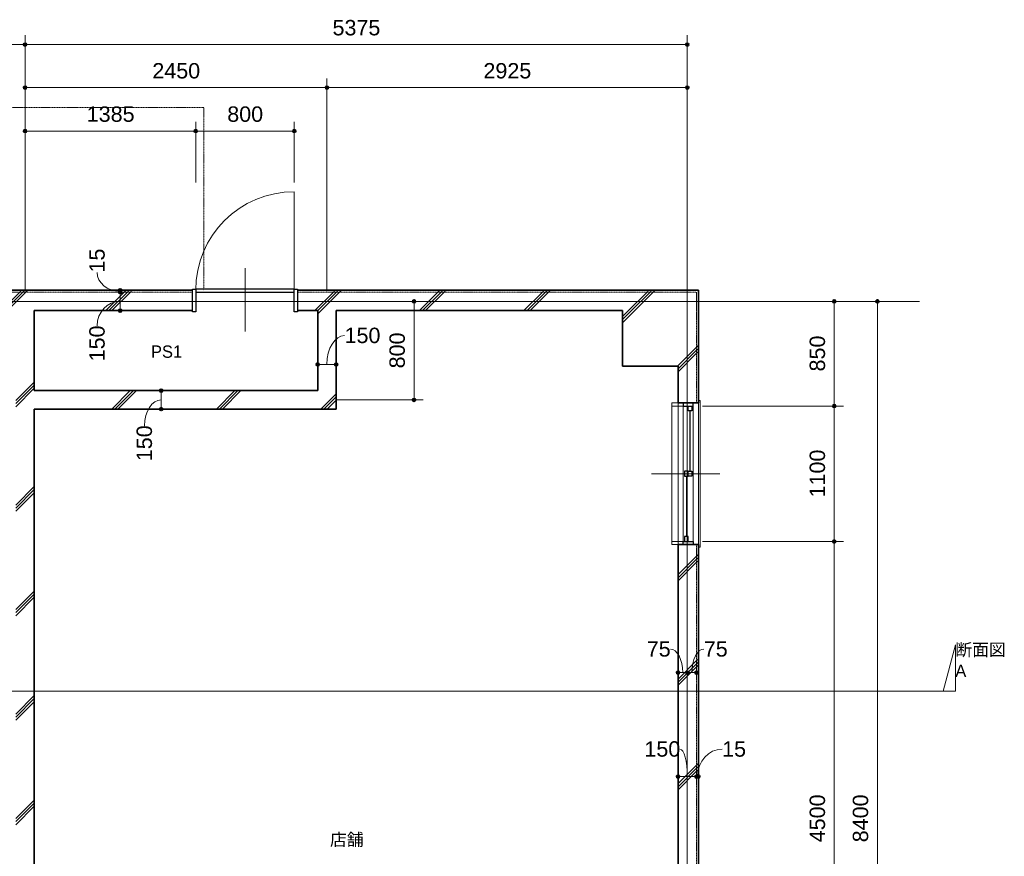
# Model space of a CAD drawing. Header units: millimetres. Extents: x -6159 to 97970, y -8550 to 14941.
# Tile 5 of 37: x 2674 to 10666, y -1033 to 5761. Entities that reach past the tile are written whole.
import ezdxf

# ---------------------------------------------------------------- set-up
doc = ezdxf.new("R2010")
doc.units = ezdxf.units.MM
doc.linetypes.add('1TS06', pattern=[31.5, 30, -0.75, 0, -0.75])
doc.linetypes.add('HA02', pattern=[2.25, 1.5, -0.75])
for name, color, linetype, lineweight in [('A-ANNO-DIMS', 211, 'Continuous', 9), ('A-ANNO-DIMS-50', 211, 'Continuous', 9), ('A-AREA-IDEN', 2, 'Continuous', 9), ('A-DETL-HDLN', 90, 'HA02', 18), ('A-DOOR', 31, 'Continuous', 18), ('A-DOOR-FRAM', 31, 'Continuous', 25), ('A-GLAZ', 151, 'Continuous', 18), ('A-WALL', 113, 'Continuous', 18), ('A-WALL-PATT', 111, 'Continuous', 35), ('G-ANNO-SYMB', 111, 'Continuous', 9), ('S-GRID', 1, 'Continuous', 9)]:
    doc.layers.add(name, color=color, linetype=linetype, lineweight=lineweight)
doc.styles.add('Arial', font='arial.ttf', dxfattribs={"height": 125})
doc.styles.add('MS UI Gothic', font='MS UI Gothic.ttf', dxfattribs={"height": 100})
doc.dimstyles.new('点線_-_2_5_mm', dxfattribs={"dimscale": 304.8, "dimtxt": 127.532425, "dimasz": 0.328084, "dimexe": 0.246063, "dimexo": 0.246063, "dimgap": 0.123031, "dimtad": 1, "dimdec": 1, "dimrnd": 0.1, "dimdsep": 46, "dimtxsty": 'Arial', "dimblk1": 'DOTSMALL', "dimblk2": 'DOTSMALL', "dimsah": 1, "dimcen": 0.09, "dimazin": 0, "dimtfac": 1, "dimtdec": 4, "dimtix": 1, "dimtmove": 0, "dimatfit": 3, "dimfxl": 1, "dimtvp": 1, "dimtolj": 1, "dimtzin": 0, "dimarcsym": 2})
doc.dimstyles.new('点線_-_2_5_mm_2', dxfattribs={"dimscale": 304.8, "dimtxt": 127.532425, "dimasz": 0.328084, "dimexe": 0.246063, "dimexo": 0.246063, "dimgap": 0.123031, "dimtad": 1, "dimdec": 1, "dimrnd": 0.1, "dimdsep": 46, "dimtxsty": 'Arial', "dimblk1": 'DOTSMALL', "dimblk2": 'DOTSMALL', "dimsah": 1, "dimcen": 0.09, "dimazin": 0, "dimtfac": 1, "dimtdec": 4, "dimtix": 1, "dimtmove": 1, "dimatfit": 3, "dimfxl": 1, "dimtvp": 1, "dimtolj": 1, "dimtzin": 0, "dimarcsym": 2})
pattern_1 = [(45, (0, 0), (-424.264, 424.264), []), (45, (25, 0), (-424.264, 424.264), []), (45, (-25, 0), (-424.264, 424.264), [])]

# ---------------------------------------------------------------- blocks, each defined once
blk = doc.blocks.new('片開き - w800h2200-523069-印刷用1FL')
at = {"layer": 'A-DOOR'}
for p, q in [((400, 882.6), (400, 82.5)), ((0, 262.5), (0, -252.5))]:
    blk.add_line(p, q, dxfattribs=at)
at = {"layer": 'A-DOOR', "lineweight": 25}
for p, q in [((400, 92.5), (-400, 92.5)), ((-400, 67.5), (400, 67.5))]:
    blk.add_line(p, q, dxfattribs=at)
at = {"layer": 'A-DOOR'}
blk.add_arc((400, 82.5), 800.1, 90, 180, dxfattribs=at)
at = {"layer": 'A-DOOR-FRAM'}
for p, q in [((-425, 92.5), (-400, 92.5)), ((-425, -92.5), (-425, 92.5)), ((-400, 92.5), (-400, -92.5)), ((400, 92.5), (425, 92.5)), ((400, -92.5), (400, 92.5)), ((425, 92.5), (425, -92.5)), ((-400, -92.5), (-425, -92.5)), ((425, -92.5), (400, -92.5))]:
    blk.add_line(p, q, dxfattribs=at)
blk = doc.blocks.new('引違い腰窓_2枚 - W1100H1200-523107-印刷用1FL')
at = {"layer": 'A-GLAZ'}
for p, q in [((0, 257.5), (0, -297.5)), ((-595, 97.5), (595, 97.5)), ((-595, 82.5), (-595, 97.5)), ((595, 97.5), (595, 82.5)), ((-550, 40), (550, 40)), ((-575, -40), (-575, -132.5)), ((-550, -40), (550, -40)), ((-550, -132.5), (-550, -40)), ((550, -40), (550, -132.5)), ((575, -132.5), (575, -40)), ((-550, -132.5), (-575, -132.5)), ((-575, -132.5), (-550, -132.5)), ((550, -132.5), (-550, -132.5)), ((550, -132.5), (575, -132.5))]:
    blk.add_line(p, q, dxfattribs=at)
at = {"layer": 'A-GLAZ', "lineweight": 25}
for p, q in [((-575, 40), (-575, -40)), ((-550, 40), (-575, 40)), ((-550, -40), (-550, 40)), ((-550, 30), (-510, 30)), ((-510, 0), (-550, 0)), ((-510, 30), (-510, 0)), ((-20, 15), (-510, 15)), ((-20, 0), (-20, 30)), ((-20, 30), (20, 30)), ((-20, 0), (-20, -30)), ((20, 0), (-20, 0)), ((20, 30), (20, 0)), ((20, -30), (20, 0)), ((510, 0), (510, -30)), ((550, 0), (510, 0)), ((550, -40), (550, 40)), ((550, 40), (575, 40)), ((575, 40), (575, -40)), ((-575, -40), (-550, -40)), ((-20, -30), (20, -30)), ((20, -15), (510, -15)), ((510, -30), (550, -30)), ((575, -40), (550, -40))]:
    blk.add_line(p, q, dxfattribs=at)
blk = doc.blocks.new('DIMBLOCK5-印刷用1FL')
at = {"layer": 'A-ANNO-DIMS-50', "lineweight": 35}
h = blk.add_hatch(color=256, dxfattribs=at)
edge = h.paths.add_edge_path()
edge.add_arc((-706.8, 5558.8), 12.5, 0, 360)
h = blk.add_hatch(color=256, dxfattribs=at)
edge = h.paths.add_edge_path()
edge.add_arc((2718.2, 5558.8), 12.5, 0, 360)
at = {"layer": 'A-ANNO-DIMS-50'}
for p, q in [((-706.8, 5558.8), (-706.8, 5633.8)), ((2718.2, 5558.8), (2718.2, 5633.8)), ((-706.8, 5558.8), (2718.2, 5558.8)), ((-706.8, 5558.8), (-706.8, 3556.1)), ((2718.2, 5558.8), (2718.2, 3556.1))]:
    blk.add_line(p, q, dxfattribs=at)
at = {"layer": 'A-ANNO-DIMS-50', "lineweight": 35}
for centre in [(-706.8, 5558.8), (2718.2, 5558.8)]:
    blk.add_circle(centre, 12.5, dxfattribs=at)
at = {"layer": 'A-ANNO-DIMS-50', "color": 0, "insert": (813.5, 5758.6), "char_height": 125, "width": 461.471, "attachment_point": 1, "line_spacing_factor": 0.941778, "style": 'Arial'}
blk.add_mtext('3425', dxfattribs=at)
blk = doc.blocks.new('_DotSmall')
at = {"color": 0, "linetype": 'ByBlock', "const_width": 0.5}
blk.add_lwpolyline([(-0.0625, 0, 1), (0.0625, 0, 1)], format="xyb", close=True, dxfattribs=at)
blk = doc.blocks.new('DIMBLOCK6-印刷用1FL')
at = {"layer": 'A-ANNO-DIMS-50', "lineweight": 35}
h = blk.add_hatch(color=256, dxfattribs=at)
edge = h.paths.add_edge_path()
edge.add_arc((2718.2, 5558.8), 12.5, 0, 360)
h = blk.add_hatch(color=256, dxfattribs=at)
edge = h.paths.add_edge_path()
edge.add_arc((8093.2, 5558.8), 12.5, 0, 360)
at = {"layer": 'A-ANNO-DIMS-50'}
for p, q in [((2718.2, 5558.8), (2718.2, 5633.8)), ((8093.2, 5558.8), (8093.2, 5633.8)), ((2718.2, 5558.8), (8093.2, 5558.8)), ((2718.2, 5558.8), (2718.2, 3556.1)), ((8093.2, 5558.8), (8093.2, 5501.5))]:
    blk.add_line(p, q, dxfattribs=at)
at = {"layer": 'A-ANNO-DIMS-50', "lineweight": 35}
for centre in [(2718.2, 5558.8), (8093.2, 5558.8)]:
    blk.add_circle(centre, 12.5, dxfattribs=at)
at = {"layer": 'A-ANNO-DIMS-50', "color": 0, "insert": (5213.5, 5758.6), "char_height": 125, "width": 461.471, "attachment_point": 1, "line_spacing_factor": 0.941778, "style": 'Arial'}
blk.add_mtext('5375', dxfattribs=at)
blk = doc.blocks.new('断面図 - 断面記号 - 黒-91059-印刷用1FL')
at = {"layer": 'G-ANNO-SYMB'}
for p, q in [((-1.5, 0), (-3.5, 7.5)), ((-3.5, 7.5), (-3.5, 0)), ((0, 0), (-3.5, 0)), ((-3.5, 0), (-1.5, 0))]:
    blk.add_line(p, q, dxfattribs=at)
blk = doc.blocks.new('DIMBLOCK19-印刷用1FL')
at = {"layer": 'A-ANNO-DIMS-50', "lineweight": 35}
h = blk.add_hatch(color=256, dxfattribs=at)
edge = h.paths.add_edge_path()
edge.add_arc((5875.2, 3473.6), 12.5, 0, 360)
h = blk.add_hatch(color=256, dxfattribs=at)
edge = h.paths.add_edge_path()
edge.add_arc((5875.2, 2673.6), 12.5, 0, 360)
at = {"layer": 'A-ANNO-DIMS-50'}
for p, q in [((5875.2, 3473.6), (5800.2, 3473.6)), ((5875.2, 2673.6), (5875.2, 3473.6)), ((5875.2, 3473.6), (5932.5, 3473.6)), ((5875.2, 2673.6), (5243.2, 2673.6)), ((5875.2, 2673.6), (5950.2, 2673.6))]:
    blk.add_line(p, q, dxfattribs=at)
at = {"layer": 'A-ANNO-DIMS-50', "lineweight": 35}
for centre in [(5875.2, 3473.6), (5875.2, 2673.6)]:
    blk.add_circle(centre, 12.5, dxfattribs=at)
at = {"layer": 'A-ANNO-DIMS-50', "color": 0, "insert": (5675.4, 2929.4), "char_height": 125, "width": 346.103, "attachment_point": 1, "rotation": 90, "line_spacing_factor": 0.941778, "style": 'Arial'}
blk.add_mtext('800', dxfattribs=at)
blk = doc.blocks.new('DIMBLOCK20-印刷用1FL')
at = {"layer": 'A-ANNO-DIMS-50', "lineweight": 35}
h = blk.add_hatch(color=256, dxfattribs=at)
edge = h.paths.add_edge_path()
edge.add_arc((3823, 2748.6), 12.5, 0, 360)
h = blk.add_hatch(color=256, dxfattribs=at)
edge = h.paths.add_edge_path()
edge.add_arc((3823, 2598.6), 12.5, 0, 360)
at = {"layer": 'A-ANNO-DIMS-50'}
for p, q in [((3823, 2748.6), (3748, 2748.6)), ((3823, 2598.6), (3823, 2748.6)), ((3823, 2748.6), (3880.3, 2748.6)), ((3823, 2598.6), (3748, 2598.6)), ((3823, 2598.6), (3880.3, 2598.6))]:
    blk.add_line(p, q, dxfattribs=at)
at = {"layer": 'A-ANNO-DIMS-50', "lineweight": 35}
for centre in [(3823, 2748.6), (3823, 2598.6)]:
    blk.add_circle(centre, 12.5, dxfattribs=at)
at = {"layer": 'A-ANNO-DIMS-50'}
blk.add_ellipse((3823, 2464.2), major_axis=(0, 209.4), ratio=0.647579, start_param=0, end_param=1.570796, dxfattribs=at)
at = {"layer": 'A-ANNO-DIMS-50', "color": 0, "insert": (3623.2, 2175.8), "char_height": 125, "width": 346.103, "attachment_point": 1, "rotation": 90, "line_spacing_factor": 0.941778, "style": 'Arial'}
blk.add_mtext('150', dxfattribs=at)
blk = doc.blocks.new('DIMBLOCK21-印刷用1FL')
at = {"layer": 'A-ANNO-DIMS-50', "lineweight": 35}
h = blk.add_hatch(color=256, dxfattribs=at)
edge = h.paths.add_edge_path()
edge.add_arc((3490.1, 3548.6), 12.5, 0, 360)
h = blk.add_hatch(color=256, dxfattribs=at)
edge = h.paths.add_edge_path()
edge.add_arc((3490.1, 3398.6), 12.5, 0, 360)
at = {"layer": 'A-ANNO-DIMS-50'}
for p, q in [((3490.1, 3548.6), (3415.1, 3548.6)), ((3490.1, 3398.6), (3490.1, 3548.6)), ((3490.1, 3548.6), (3547.5, 3548.6)), ((3490.1, 3398.6), (3415.1, 3398.6)), ((3490.1, 3398.6), (3547.5, 3398.6))]:
    blk.add_line(p, q, dxfattribs=at)
at = {"layer": 'A-ANNO-DIMS-50', "lineweight": 35}
for centre in [(3490.1, 3548.6), (3490.1, 3398.6)]:
    blk.add_circle(centre, 12.5, dxfattribs=at)
at = {"layer": 'A-ANNO-DIMS-50'}
blk.add_ellipse((3490.1, 3274.7), major_axis=(0, 198.9), ratio=0.939283, start_param=0, end_param=1.570796, dxfattribs=at)
at = {"layer": 'A-ANNO-DIMS-50', "color": 0, "insert": (3239.2, 2986.3), "char_height": 125, "width": 346.103, "attachment_point": 1, "rotation": 90, "line_spacing_factor": 0.941778, "style": 'Arial'}
blk.add_mtext('150', dxfattribs=at)
blk = doc.blocks.new('DIMBLOCK22-印刷用1FL')
at = {"layer": 'A-ANNO-DIMS-50', "lineweight": 35}
h = blk.add_hatch(color=256, dxfattribs=at)
edge = h.paths.add_edge_path()
edge.add_arc((3490.1, 3563.6), 12.5, 0, 360)
h = blk.add_hatch(color=256, dxfattribs=at)
edge = h.paths.add_edge_path()
edge.add_arc((3490.1, 3548.6), 12.5, 0, 360)
at = {"layer": 'A-ANNO-DIMS-50'}
for p, q in [((3490.1, 3563.6), (3415.1, 3563.6)), ((3490.1, 3548.6), (3415.1, 3548.6)), ((3490.1, 3548.6), (3490.1, 3563.6)), ((3490.1, 3563.6), (3547.5, 3563.6)), ((3490.1, 3548.6), (3547.5, 3548.6))]:
    blk.add_line(p, q, dxfattribs=at)
at = {"layer": 'A-ANNO-DIMS-50', "lineweight": 35}
for centre in [(3490.1, 3563.6), (3490.1, 3548.6)]:
    blk.add_circle(centre, 12.5, dxfattribs=at)
at = {"layer": 'A-ANNO-DIMS-50'}
blk.add_ellipse((3490.1, 3707.9), major_axis=(186.8, 0), ratio=0.812818, start_param=3.141593, end_param=4.712389, dxfattribs=at)
at = {"layer": 'A-ANNO-DIMS-50', "color": 0, "insert": (3239.2, 3707.9), "char_height": 125, "width": 230.736, "attachment_point": 1, "rotation": 90, "line_spacing_factor": 0.941778, "style": 'Arial'}
blk.add_mtext('15', dxfattribs=at)
blk = doc.blocks.new('DIMBLOCK23-印刷用1FL')
at = {"layer": 'A-ANNO-DIMS-50', "lineweight": 35}
h = blk.add_hatch(color=256, dxfattribs=at)
edge = h.paths.add_edge_path()
edge.add_arc((5093.2, 2961.5), 12.5, 0, 360)
h = blk.add_hatch(color=256, dxfattribs=at)
edge = h.paths.add_edge_path()
edge.add_arc((5243.2, 2961.5), 12.5, 0, 360)
at = {"layer": 'A-ANNO-DIMS-50'}
for p, q in [((5093.2, 2961.5), (5093.2, 3036.5)), ((5093.2, 2961.5), (5243.2, 2961.5)), ((5093.2, 2961.5), (5093.2, 2904.2)), ((5243.2, 2961.5), (5243.2, 3036.5)), ((5243.2, 2961.5), (5243.2, 2904.2))]:
    blk.add_line(p, q, dxfattribs=at)
at = {"layer": 'A-ANNO-DIMS-50', "lineweight": 35}
for centre in [(5093.2, 2961.5), (5243.2, 2961.5)]:
    blk.add_circle(centre, 12.5, dxfattribs=at)
at = {"layer": 'A-ANNO-DIMS-50'}
blk.add_ellipse((5311.2, 2961.5), major_axis=(0, 234.1), ratio=0.610434, start_param=0, end_param=1.570796, dxfattribs=at)
at = {"layer": 'A-ANNO-DIMS-50', "color": 0, "insert": (5311.2, 3259.8), "char_height": 125, "width": 346.103, "attachment_point": 1, "line_spacing_factor": 0.941778, "style": 'Arial'}
blk.add_mtext('150', dxfattribs=at)
blk = doc.blocks.new('DIMBLOCK24-印刷用1FL')
at = {"layer": 'A-ANNO-DIMS-50', "lineweight": 35}
h = blk.add_hatch(color=256, dxfattribs=at)
edge = h.paths.add_edge_path()
edge.add_arc((9285.8, 3473.6), 12.5, 0, 360)
h = blk.add_hatch(color=256, dxfattribs=at)
edge = h.paths.add_edge_path()
edge.add_arc((9285.8, 2623.6), 12.5, 0, 360)
at = {"layer": 'A-ANNO-DIMS-50'}
for p, q in [((9285.8, 3473.6), (9228.5, 3473.6)), ((9285.8, 3473.6), (9285.8, 2623.6)), ((9285.8, 3473.6), (9360.8, 3473.6)), ((9285.8, 2623.6), (8215.7, 2623.6)), ((9285.8, 2623.6), (9360.8, 2623.6))]:
    blk.add_line(p, q, dxfattribs=at)
at = {"layer": 'A-ANNO-DIMS-50', "lineweight": 35}
for centre in [(9285.8, 3473.6), (9285.8, 2623.6)]:
    blk.add_circle(centre, 12.5, dxfattribs=at)
at = {"layer": 'A-ANNO-DIMS-50', "color": 0, "insert": (9086.1, 2904.4), "char_height": 125, "width": 346.103, "attachment_point": 1, "rotation": 90, "line_spacing_factor": 0.941778, "style": 'Arial'}
blk.add_mtext('850', dxfattribs=at)
blk = doc.blocks.new('DIMBLOCK25-印刷用1FL')
at = {"layer": 'A-ANNO-DIMS-50', "lineweight": 35}
h = blk.add_hatch(color=256, dxfattribs=at)
edge = h.paths.add_edge_path()
edge.add_arc((9285.8, 2623.6), 12.5, 0, 360)
h = blk.add_hatch(color=256, dxfattribs=at)
edge = h.paths.add_edge_path()
edge.add_arc((9285.8, 1523.6), 12.5, 0, 360)
at = {"layer": 'A-ANNO-DIMS-50'}
for p, q in [((9285.8, 2623.6), (8215.7, 2623.6)), ((9285.8, 2623.6), (9285.8, 1523.6)), ((9285.8, 2623.6), (9360.8, 2623.6)), ((9285.8, 1523.6), (8215.7, 1523.6)), ((9285.8, 1523.6), (9360.8, 1523.6))]:
    blk.add_line(p, q, dxfattribs=at)
at = {"layer": 'A-ANNO-DIMS-50', "lineweight": 35}
for centre in [(9285.8, 2623.6), (9285.8, 1523.6)]:
    blk.add_circle(centre, 12.5, dxfattribs=at)
at = {"layer": 'A-ANNO-DIMS-50', "color": 0, "insert": (9086.1, 1881.3), "char_height": 125, "width": 461.471, "attachment_point": 1, "rotation": 90, "line_spacing_factor": 0.941778, "style": 'Arial'}
blk.add_mtext('1100', dxfattribs=at)
blk = doc.blocks.new('DIMBLOCK26-印刷用1FL')
at = {"layer": 'A-ANNO-DIMS-50', "lineweight": 35}
h = blk.add_hatch(color=256, dxfattribs=at)
edge = h.paths.add_edge_path()
edge.add_arc((9285.8, 1523.6), 12.5, 0, 360)
h = blk.add_hatch(color=256, dxfattribs=at)
edge = h.paths.add_edge_path()
edge.add_arc((9285.8, -2976.4), 12.5, 0, 360)
at = {"layer": 'A-ANNO-DIMS-50'}
for p, q in [((9285.8, 1523.6), (8215.7, 1523.6)), ((9285.8, 1523.6), (9285.8, -2976.4)), ((9285.8, 1523.6), (9360.8, 1523.6)), ((9285.8, -2976.4), (8984.8, -2976.4)), ((9285.8, -2976.4), (9360.8, -2976.4))]:
    blk.add_line(p, q, dxfattribs=at)
at = {"layer": 'A-ANNO-DIMS-50', "lineweight": 35}
for centre in [(9285.8, 1523.6), (9285.8, -2976.4)]:
    blk.add_circle(centre, 12.5, dxfattribs=at)
at = {"layer": 'A-ANNO-DIMS-50', "color": 0, "insert": (9086.1, -918.7), "char_height": 125, "width": 461.471, "attachment_point": 1, "rotation": 90, "line_spacing_factor": 0.941778, "style": 'Arial'}
blk.add_mtext('4500', dxfattribs=at)
blk = doc.blocks.new('DIMBLOCK29-印刷用1FL')
at = {"layer": 'A-ANNO-DIMS-50', "lineweight": 35}
h = blk.add_hatch(color=256, dxfattribs=at)
edge = h.paths.add_edge_path()
edge.add_arc((9635.8, 3473.6), 12.5, 0, 360)
h = blk.add_hatch(color=256, dxfattribs=at)
edge = h.paths.add_edge_path()
edge.add_arc((9635.8, -4926.4), 12.5, 0, 360)
at = {"layer": 'A-ANNO-DIMS-50'}
for p, q in [((9635.8, 3473.6), (9578.5, 3473.6)), ((9635.8, 3473.6), (9635.8, -4926.4)), ((9635.8, 3473.6), (9710.8, 3473.6)), ((9635.8, -4926.4), (9578.5, -4926.4)), ((9635.8, -4926.4), (9710.8, -4926.4))]:
    blk.add_line(p, q, dxfattribs=at)
at = {"layer": 'A-ANNO-DIMS-50', "lineweight": 35}
for centre in [(9635.8, 3473.6), (9635.8, -4926.4)]:
    blk.add_circle(centre, 12.5, dxfattribs=at)
at = {"layer": 'A-ANNO-DIMS-50', "color": 0, "insert": (9436.1, -918.7), "char_height": 125, "width": 461.471, "attachment_point": 1, "rotation": 90, "line_spacing_factor": 0.941778, "style": 'Arial'}
blk.add_mtext('8400', dxfattribs=at)
blk = doc.blocks.new('DIMBLOCK30-印刷用1FL')
at = {"layer": 'A-ANNO-DIMS-50', "lineweight": 35}
h = blk.add_hatch(color=256, dxfattribs=at)
edge = h.paths.add_edge_path()
edge.add_arc((2718.2, 4856.7), 12.5, 0, 360)
h = blk.add_hatch(color=256, dxfattribs=at)
edge = h.paths.add_edge_path()
edge.add_arc((4103.2, 4856.7), 12.5, 0, 360)
at = {"layer": 'A-ANNO-DIMS-50'}
for p, q in [((2718.2, 4856.7), (2718.2, 4931.7)), ((4103.2, 4856.7), (4103.2, 4931.7)), ((2718.2, 4856.7), (4103.2, 4856.7)), ((2718.2, 4856.7), (2718.2, 3556.1)), ((4103.2, 4856.7), (4103.2, 4438.7))]:
    blk.add_line(p, q, dxfattribs=at)
at = {"layer": 'A-ANNO-DIMS-50', "lineweight": 35}
for centre in [(2718.2, 4856.7), (4103.2, 4856.7)]:
    blk.add_circle(centre, 12.5, dxfattribs=at)
at = {"layer": 'A-ANNO-DIMS-50', "color": 0, "insert": (3218.5, 5056.5), "char_height": 125, "width": 461.471, "attachment_point": 1, "line_spacing_factor": 0.941778, "style": 'Arial'}
blk.add_mtext('1385', dxfattribs=at)
blk = doc.blocks.new('DIMBLOCK31-印刷用1FL')
at = {"layer": 'A-ANNO-DIMS-50', "lineweight": 35}
h = blk.add_hatch(color=256, dxfattribs=at)
edge = h.paths.add_edge_path()
edge.add_arc((4103.2, 4856.7), 12.5, 0, 360)
h = blk.add_hatch(color=256, dxfattribs=at)
edge = h.paths.add_edge_path()
edge.add_arc((4903.2, 4856.7), 12.5, 0, 360)
at = {"layer": 'A-ANNO-DIMS-50'}
for p, q in [((4103.2, 4856.7), (4103.2, 4931.7)), ((4903.2, 4856.7), (4903.2, 4931.7)), ((4103.2, 4856.7), (4903.2, 4856.7)), ((4103.2, 4856.7), (4103.2, 4438.7)), ((4903.2, 4856.7), (4903.2, 4438.7))]:
    blk.add_line(p, q, dxfattribs=at)
at = {"layer": 'A-ANNO-DIMS-50', "lineweight": 35}
for centre in [(4103.2, 4856.7), (4903.2, 4856.7)]:
    blk.add_circle(centre, 12.5, dxfattribs=at)
at = {"layer": 'A-ANNO-DIMS-50', "color": 0, "insert": (4359, 5056.5), "char_height": 125, "width": 346.103, "attachment_point": 1, "line_spacing_factor": 0.941778, "style": 'Arial'}
blk.add_mtext('800', dxfattribs=at)
blk = doc.blocks.new('DIMBLOCK32-印刷用1FL')
at = {"layer": 'A-ANNO-DIMS-50', "lineweight": 35}
h = blk.add_hatch(color=256, dxfattribs=at)
edge = h.paths.add_edge_path()
edge.add_arc((2718.2, 5208.8), 12.5, 0, 360)
h = blk.add_hatch(color=256, dxfattribs=at)
edge = h.paths.add_edge_path()
edge.add_arc((5168.2, 5208.8), 12.5, 0, 360)
at = {"layer": 'A-ANNO-DIMS-50'}
for p, q in [((2718.2, 5208.8), (2718.2, 5283.8)), ((5168.2, 5208.8), (5168.2, 5283.8)), ((2718.2, 5208.8), (5168.2, 5208.8)), ((2718.2, 5208.8), (2718.2, 3556.1)), ((5168.2, 5208.8), (5168.2, 3556.1))]:
    blk.add_line(p, q, dxfattribs=at)
at = {"layer": 'A-ANNO-DIMS-50', "lineweight": 35}
for centre in [(2718.2, 5208.8), (5168.2, 5208.8)]:
    blk.add_circle(centre, 12.5, dxfattribs=at)
at = {"layer": 'A-ANNO-DIMS-50', "color": 0, "insert": (3751, 5408.6), "char_height": 125, "width": 461.471, "attachment_point": 1, "line_spacing_factor": 0.941778, "style": 'Arial'}
blk.add_mtext('2450', dxfattribs=at)
blk = doc.blocks.new('DIMBLOCK33-印刷用1FL')
at = {"layer": 'A-ANNO-DIMS-50', "lineweight": 35}
h = blk.add_hatch(color=256, dxfattribs=at)
edge = h.paths.add_edge_path()
edge.add_arc((5168.2, 5208.8), 12.5, 0, 360)
h = blk.add_hatch(color=256, dxfattribs=at)
edge = h.paths.add_edge_path()
edge.add_arc((8093.2, 5208.8), 12.5, 0, 360)
at = {"layer": 'A-ANNO-DIMS-50'}
for p, q in [((5168.2, 5208.8), (5168.2, 5283.8)), ((8093.2, 5208.8), (8093.2, 5283.8)), ((5168.2, 5208.8), (8093.2, 5208.8)), ((5168.2, 5208.8), (5168.2, 3556.1)), ((8093.2, 5208.8), (8093.2, 5151.5))]:
    blk.add_line(p, q, dxfattribs=at)
at = {"layer": 'A-ANNO-DIMS-50', "lineweight": 35}
for centre in [(5168.2, 5208.8), (8093.2, 5208.8)]:
    blk.add_circle(centre, 12.5, dxfattribs=at)
at = {"layer": 'A-ANNO-DIMS-50', "color": 0, "insert": (6438.5, 5408.6), "char_height": 125, "width": 461.471, "attachment_point": 1, "line_spacing_factor": 0.941778, "style": 'Arial'}
blk.add_mtext('2925', dxfattribs=at)
blk = doc.blocks.new('DIMBLOCK34-印刷用1FL')
at = {"layer": 'A-ANNO-DIMS-50', "lineweight": 35}
h = blk.add_hatch(color=256, dxfattribs=at)
edge = h.paths.add_edge_path()
edge.add_arc((8018.2, -385.7), 12.5, 0, 360)
h = blk.add_hatch(color=256, dxfattribs=at)
edge = h.paths.add_edge_path()
edge.add_arc((8168.2, -385.7), 12.5, 0, 360)
at = {"layer": 'A-ANNO-DIMS-50'}
for p, q in [((8018.2, -385.7), (8018.2, -310.7)), ((8168.2, -385.7), (8168.2, -310.7)), ((8018.2, -385.7), (8168.2, -385.7)), ((8018.2, -385.7), (8018.2, -443.1)), ((8168.2, -385.7), (8168.2, -443.1))]:
    blk.add_line(p, q, dxfattribs=at)
at = {"layer": 'A-ANNO-DIMS-50', "lineweight": 35}
for centre in [(8018.2, -385.7), (8168.2, -385.7)]:
    blk.add_circle(centre, 12.5, dxfattribs=at)
at = {"layer": 'A-ANNO-DIMS-50'}
blk.add_ellipse((8033.5, -385.7), major_axis=(0, 223.2), ratio=0.267774, start_param=4.712389, end_param=6.283185, dxfattribs=at)
at = {"layer": 'A-ANNO-DIMS-50', "color": 0, "insert": (7745, -98.4), "char_height": 125, "width": 346.103, "attachment_point": 1, "line_spacing_factor": 0.941778, "style": 'Arial'}
blk.add_mtext('150', dxfattribs=at)
blk = doc.blocks.new('DIMBLOCK35-印刷用1FL')
at = {"layer": 'A-ANNO-DIMS-50', "lineweight": 35}
h = blk.add_hatch(color=256, dxfattribs=at)
edge = h.paths.add_edge_path()
edge.add_arc((8168.2, -385.7), 12.5, 0, 360)
h = blk.add_hatch(color=256, dxfattribs=at)
edge = h.paths.add_edge_path()
edge.add_arc((8183.2, -385.7), 12.5, 0, 360)
at = {"layer": 'A-ANNO-DIMS-50'}
for p, q in [((8168.2, -385.7), (8168.2, -310.7)), ((8183.2, -385.7), (8183.2, -310.7)), ((8168.2, -385.7), (8183.2, -385.7)), ((8168.2, -385.7), (8168.2, -443.1)), ((8183.2, -385.7), (8183.2, -443.1))]:
    blk.add_line(p, q, dxfattribs=at)
at = {"layer": 'A-ANNO-DIMS-50', "lineweight": 35}
for centre in [(8168.2, -385.7), (8183.2, -385.7)]:
    blk.add_circle(centre, 12.5, dxfattribs=at)
at = {"layer": 'A-ANNO-DIMS-50'}
blk.add_ellipse((8376, -385.7), major_axis=(0, 223.2), ratio=0.897494, start_param=0, end_param=1.570796, dxfattribs=at)
at = {"layer": 'A-ANNO-DIMS-50', "color": 0, "insert": (8376, -98.4), "char_height": 125, "width": 230.736, "attachment_point": 1, "line_spacing_factor": 0.941778, "style": 'Arial'}
blk.add_mtext('15', dxfattribs=at)
blk = doc.blocks.new('DIMBLOCK54-印刷用1FL')
at = {"layer": 'A-ANNO-DIMS-50', "lineweight": 35}
h = blk.add_hatch(color=256, dxfattribs=at)
edge = h.paths.add_edge_path()
edge.add_arc((8018.2, 459.2), 12.5, 0, 360)
h = blk.add_hatch(color=256, dxfattribs=at)
edge = h.paths.add_edge_path()
edge.add_arc((8093.2, 459.2), 12.5, 0, 360)
at = {"layer": 'A-ANNO-DIMS-50'}
for p, q in [((8018.2, 459.2), (8018.2, 534.2)), ((8093.2, 459.2), (8093.2, 534.2)), ((8018.2, 459.2), (8093.2, 459.2)), ((8018.2, 459.2), (8018.2, 401.9)), ((8093.2, 459.2), (8093.2, 401.9))]:
    blk.add_line(p, q, dxfattribs=at)
at = {"layer": 'A-ANNO-DIMS-50', "lineweight": 35}
for centre in [(8018.2, 459.2), (8093.2, 459.2)]:
    blk.add_circle(centre, 12.5, dxfattribs=at)
at = {"layer": 'A-ANNO-DIMS-50'}
blk.add_ellipse((7956.5, 459.2), major_axis=(0, 190.7), ratio=0.520255, start_param=4.712389, end_param=6.283185, dxfattribs=at)
at = {"layer": 'A-ANNO-DIMS-50', "color": 0, "insert": (7764.2, 714.1), "char_height": 125, "width": 230.736, "attachment_point": 1, "line_spacing_factor": 0.941778, "style": 'Arial'}
blk.add_mtext('75', dxfattribs=at)
blk = doc.blocks.new('DIMBLOCK55-印刷用1FL')
at = {"layer": 'A-ANNO-DIMS-50', "lineweight": 35}
h = blk.add_hatch(color=256, dxfattribs=at)
edge = h.paths.add_edge_path()
edge.add_arc((8093.2, 459.2), 12.5, 0, 360)
h = blk.add_hatch(color=256, dxfattribs=at)
edge = h.paths.add_edge_path()
edge.add_arc((8168.2, 459.2), 12.5, 0, 360)
at = {"layer": 'A-ANNO-DIMS-50'}
for p, q in [((8093.2, 459.2), (8093.2, 534.2)), ((8168.2, 459.2), (8168.2, 534.2)), ((8093.2, 459.2), (8168.2, 459.2)), ((8093.2, 459.2), (8093.2, 401.9)), ((8168.2, 459.2), (8168.2, 401.9))]:
    blk.add_line(p, q, dxfattribs=at)
at = {"layer": 'A-ANNO-DIMS-50', "lineweight": 35}
for centre in [(8093.2, 459.2), (8168.2, 459.2)]:
    blk.add_circle(centre, 12.5, dxfattribs=at)
at = {"layer": 'A-ANNO-DIMS-50'}
blk.add_ellipse((8227.2, 459.2), major_axis=(0, 190.7), ratio=0.50603, start_param=0, end_param=1.570796, dxfattribs=at)
at = {"layer": 'A-ANNO-DIMS-50', "color": 0, "insert": (8227.2, 714.1), "char_height": 125, "width": 230.736, "attachment_point": 1, "line_spacing_factor": 0.941778, "style": 'Arial'}
blk.add_mtext('75', dxfattribs=at)

msp = doc.modelspace()

# ---------------------------------------------------------------- hatches: boundary and pattern name
at = {"layer": 'A-WALL-PATT', "lineweight": 18}
h = msp.add_hatch(dxfattribs=at)
h.set_pattern_fill('FP_1', color=256, style=0, pattern_type=2)
h.set_pattern_definition(pattern_1)
h.paths.add_polyline_path([(8183.23, 3548.6), (8183.23, 3563.6), (4928.23, 3563.6), (4928.23, 3548.6), (8168.23, 3548.6)])
h.paths.add_polyline_path([(-3781.77, 3548.6), (4078.23, 3548.6), (4078.23, 3563.6), (-3796.77, 3563.6), (-3796.77, 3548.6)])
h = msp.add_hatch(dxfattribs=at)
h.set_pattern_fill('FP_1', color=256, style=0, pattern_type=2)
h.set_pattern_definition(pattern_1)
h.paths.add_polyline_path([(8168.23, 3398.6), (8168.23, 3548.6), (4928.23, 3548.6), (4928.23, 3398.6), (8018.23, 3398.6)])
h.paths.add_polyline_path([(4078.23, 3398.6), (4078.23, 3548.6), (-3781.77, 3548.6), (-3781.77, 3398.6), (2793.23, 3398.6)])
h = msp.add_hatch(dxfattribs=at)
h.set_pattern_fill('FP_1', color=256, style=0, pattern_type=2)
h.set_pattern_definition(pattern_1)
h.paths.add_polyline_path([(8168.23, -4751.4), (8183.23, -4751.4), (8183.23, -4101.4), (8168.23, -4101.4)])
h.paths.add_polyline_path([(8168.23, -2951.4), (8183.23, -2951.4), (8183.23, 1498.6), (8168.23, 1498.6), (8168.23, -2822.03)])
h.paths.add_polyline_path([(8183.23, 2648.6), (8183.23, 3548.6), (8168.23, 3548.6), (8168.23, 2648.6)])
h = msp.add_hatch(dxfattribs=at)
h.set_pattern_fill('FP_1', color=256, style=0, pattern_type=2)
h.set_pattern_definition(pattern_1)
h.paths.add_polyline_path([(2793.23, -4601.4), (2793.23, 3398.6), (2643.23, 3398.6), (2643.23, -4601.4)])
h = msp.add_hatch(dxfattribs=at)
h.set_pattern_fill('FP_1', color=256, style=0, pattern_type=2)
h.set_pattern_definition(pattern_1)
h.paths.add_polyline_path([(5093.23, 2748.6), (5243.23, 2748.6), (5243.23, 3398.6), (5093.23, 3398.6)])
h = msp.add_hatch(dxfattribs=at)
h.set_pattern_fill('FP_1', color=256, style=0, pattern_type=2)
h.set_pattern_definition(pattern_1)
h.paths.add_polyline_path([(7568.23, 2948.6), (8018.23, 2948.6), (8018.23, 3398.6), (7568.23, 3398.6)])
h = msp.add_hatch(dxfattribs=at)
h.set_pattern_fill('FP_1', color=256, style=0, pattern_type=2)
h.set_pattern_definition(pattern_1)
h.paths.add_polyline_path([(8168.23, -4751.4), (8168.23, -4101.4), (8018.23, -4101.4), (8018.23, -4751.4)])
h.paths.add_polyline_path([(8168.23, -2951.4), (8168.23, 1498.6), (8018.23, 1498.6), (8018.23, -2951.4)])
h.paths.add_polyline_path([(8168.23, 2648.6), (8168.23, 3398.6), (8018.23, 3398.6), (8018.23, 2648.6)])
h = msp.add_hatch(dxfattribs=at)
h.set_pattern_fill('FP_1', color=256, style=0, pattern_type=2)
h.set_pattern_definition(pattern_1)
h.paths.add_polyline_path([(5243.23, 2598.6), (5243.23, 2748.6), (2793.23, 2748.6), (2793.23, 2598.6)])

# ---------------------------------------------------------------- linework, layer by layer
at = {"layer": 'A-DETL-HDLN'}
for p, q in [((-1281.77, 5048.6), (4168.23, 5048.6)), ((4168.23, 5048.6), (4168.23, 3563.6)), ((4078.23, 3548.6), (-3781.77, 3548.6)), ((8168.23, 3548.6), (4928.23, 3548.6)), ((8168.23, 2648.6), (8168.23, 3398.6)), ((8168.23, -2951.4), (8168.23, 1498.6))]:
    msp.add_line(p, q, dxfattribs=at)
at = {"layer": 'A-WALL', "lineweight": 35}
for p, q in [((4078.23, 3563.6), (-3796.77, 3563.6)), ((8183.23, 3563.6), (4928.23, 3563.6)), ((8183.23, 2648.6), (8183.23, 3563.6)), ((2793.23, 3398.6), (4078.23, 3398.6)), ((2793.23, 2748.6), (2793.23, 3398.6)), ((4928.23, 3398.6), (5093.23, 3398.6)), ((5093.23, 3398.6), (5093.23, 2748.6)), ((5243.23, 3398.6), (7568.23, 3398.6)), ((5243.23, 2598.6), (5243.23, 3398.6)), ((7568.23, 3398.6), (7568.23, 2948.6)), ((7568.23, 2948.6), (8018.23, 2948.6)), ((8018.23, 2948.6), (8018.23, 2648.6)), ((5093.23, 2748.6), (2793.23, 2748.6)), ((8018.23, 2648.6), (8183.23, 2648.6)), ((2793.23, 2598.6), (5243.23, 2598.6)), ((2793.23, -4601.4), (2793.23, 2598.6)), ((8018.23, 1498.6), (8018.23, -2381.4)), ((8183.23, 1498.6), (8018.23, 1498.6)), ((8183.23, -2951.4), (8183.23, 1498.6))]:
    msp.add_line(p, q, dxfattribs=at)
at = {"layer": 'A-WALL'}
for p, q in [((8168.23, 3548.6), (8168.23, 3398.6)), ((8018.23, 1498.6), (8018.23, 2648.6)), ((8183.23, 2648.6), (8183.23, 1498.6))]:
    msp.add_line(p, q, dxfattribs=at)
at = {"layer": 'G-ANNO-SYMB'}
msp.add_line((1129.09, 309.22), (10095.68, 309.22), dxfattribs=at)
at = {"layer": 'S-GRID', "linetype": '1TS06'}
msp.add_line((8093.23, 5586.53), (8093.23, -7738.61), dxfattribs=at)
at = {"layer": 'S-GRID', "linetype": '1TS06', "lineweight": 18}
msp.add_line((-5751.46, 3473.6), (9977.99, 3473.6), dxfattribs=at)

# ---------------------------------------------------------------- block references
at = {"layer": 'A-DOOR', "lineweight": 25}
msp.add_blockref('片開き - w800h2200-523069-印刷用1FL', (4503.23, 3481.1), dxfattribs=at)
at = {"layer": 'A-GLAZ', "rotation": 269.9999999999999}
msp.add_blockref('引違い腰窓_2枚 - W1100H1200-523107-印刷用1FL', (8100.73, 2073.6), dxfattribs=at)
at = {"layer": 'G-ANNO-SYMB', "extrusion": (0, 0, -1), "xscale": 49.99999999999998, "yscale": 49.99999999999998, "zscale": 49.99999999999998}
msp.add_blockref('断面図 - 断面記号 - 黒-91059-印刷用1FL', (-10095.68, 309.22), dxfattribs=at)

# ---------------------------------------------------------------- texts
at = {"layer": 'A-AREA-IDEN', "char_height": 100, "attachment_point": 1, "style": 'MS UI Gothic'}
for s, insert, width in [('PS1', (3740.16, 3115.46), 312.6581), ('店舗', (5192.95, -846.52), 360.7594)]:
    msp.add_mtext(s, dxfattribs=dict(at, insert=insert, width=width))
at = {"layer": 'G-ANNO-SYMB', "char_height": 100, "attachment_point": 1, "style": 'MS UI Gothic'}
for s, insert, width in [('断面図', (10268.58, 695.35), 541.1391), ('\\fMS UI Gothic|b0|i0|c128|p50|;A', (10268.58, 523.38), 112.2362)]:
    msp.add_mtext(s, dxfattribs=dict(at, insert=insert, width=width))

# ---------------------------------------------------------------- dimensions: what is measured, and where the dimension line sits
at = {"layer": 'A-ANNO-DIMS'}
for base, p1, p2, override, picture, middle in [((2718.23, 5558.79), (-706.77, 3481.1), (2718.23, 3481.1), {"dimpost": '<>', "dimfxl": 3425}, 'DIMBLOCK5-印刷用1FL', (1005.73, 5660.15)), ((8093.23, 5558.79), (2718.23, 3481.1), (8093.23, 5576.47), {"dimpost": '<>', "dimfxl": 5768.985385}, 'DIMBLOCK6-印刷用1FL', (5405.73, 5660.15)), ((5168.23, 5208.79), (2718.23, 3481.1), (5168.23, 3481.1), {"dimpost": '<>', "dimfxl": 2450}, 'DIMBLOCK32-印刷用1FL', (3943.23, 5310.11)), ((8093.23, 5208.79), (5168.23, 3481.1), (8093.23, 5226.47), {"dimpost": '<>', "dimfxl": 3406.161287}, 'DIMBLOCK33-印刷用1FL', (6630.73, 5310.11)), ((4103.23, 4856.74), (2718.23, 3481.1), (4103.23, 4363.66), {"dimpost": '<>', "dimfxl": 1642.297647}, 'DIMBLOCK30-印刷用1FL', (3410.73, 4958.11)), ((4903.23, 4856.74), (4103.23, 4363.66), (4903.23, 4363.66), {"dimpost": '<>', "dimfxl": 800}, 'DIMBLOCK31-印刷用1FL', (4503.23, 4958.06))]:
    dim = msp.add_linear_dim(base=base, p1=p1, p2=p2, dimstyle='点線_-_2_5_mm', override=override, dxfattribs=at)
    dim.commit()
    dim.dimension.update_dxf_attribs({"geometry": picture, "text_midpoint": middle})
for base, p1, p2, override, picture, middle in [((3490.13, 3563.6), (3472.45, 3548.6), (3472.45, 3563.6), {"dimpost": '<>', "dimfxl": 15}, 'DIMBLOCK22-印刷用1FL', (3322.5, 3823.29)), ((3490.13, 3548.6), (3472.45, 3398.6), (3472.45, 3548.6), {"dimpost": '<>', "dimfxl": 150}, 'DIMBLOCK21-印刷用1FL', (3322.5, 3159.37)), ((3823, 2748.6), (3805.32, 2598.6), (3805.32, 2748.6), {"dimpost": '<>', "dimfxl": 150}, 'DIMBLOCK20-印刷用1FL', (3706.55, 2348.83))]:
    dim = msp.add_linear_dim(base=base, p1=p1, p2=p2, angle=90, dimstyle='点線_-_2_5_mm_2', override=override, dxfattribs=at)
    dim.commit()
    dim.dimension.update_dxf_attribs({"geometry": picture, "text_midpoint": middle, "dimtype": 160, "text_rotation": 90})
for base, p1, p2, override, picture, middle in [((5875.23, 3473.6), (5168.23, 2673.6), (5857.55, 3473.6), {"dimpost": '<>', "dimfxl": 1056.008665}, 'DIMBLOCK19-印刷用1FL', (5773.9, 3073.6)), ((9285.85, 2623.6), (9303.52, 3473.6), (8140.73, 2623.6), {"dimpost": '<>', "dimfxl": 1440.341146}, 'DIMBLOCK24-印刷用1FL', (9184.53, 3048.6)), ((9635.85, -4926.4), (9653.52, 3473.6), (9653.52, -4926.4), {"dimpost": '<>', "dimfxl": 8400}, 'DIMBLOCK29-印刷用1FL', (9534.53, -726.4)), ((9285.85, 1523.6), (8140.73, 2623.6), (8140.73, 1523.6), {"dimpost": '<>', "dimfxl": 1100}, 'DIMBLOCK25-印刷用1FL', (9184.53, 2073.6)), ((9285.85, -2976.4), (8140.73, 1523.6), (8909.78, -2976.4), {"dimpost": '<>', "dimfxl": 4565.240861}, 'DIMBLOCK26-印刷用1FL', (9184.53, -726.4))]:
    dim = msp.add_linear_dim(base=base, p1=p1, p2=p2, angle=90, dimstyle='点線_-_2_5_mm', override=override, dxfattribs=at)
    dim.commit()
    dim.dimension.update_dxf_attribs({"geometry": picture, "text_midpoint": middle})
for base, p1, p2, override, picture, middle in [((5243.23, 2961.5), (5093.23, 2979.17), (5243.23, 2979.17), {"dimpost": '<>', "dimfxl": 150}, 'DIMBLOCK23-印刷用1FL', (5484.2, 3176.47)), ((8093.23, 459.19), (8018.23, 476.87), (8093.23, 476.87), {"dimpost": '<>', "dimfxl": 75}, 'DIMBLOCK54-印刷用1FL', (7879.61, 630.74)), ((8168.23, 459.19), (8093.23, 476.87), (8168.23, 476.87), {"dimpost": '<>', "dimfxl": 75}, 'DIMBLOCK55-印刷用1FL', (8342.6, 630.74)), ((8168.23, -385.73), (8018.23, -368.05), (8168.23, -368.05), {"dimpost": '<>', "dimfxl": 150}, 'DIMBLOCK34-印刷用1FL', (7918.1, -181.69)), ((8183.23, -385.73), (8168.23, -368.05), (8183.23, -368.05), {"dimpost": '<>', "dimfxl": 15}, 'DIMBLOCK35-印刷用1FL', (8491.42, -181.69))]:
    dim = msp.add_linear_dim(base=base, p1=p1, p2=p2, dimstyle='点線_-_2_5_mm_2', override=override, dxfattribs=at)
    dim.commit()
    dim.dimension.update_dxf_attribs({"geometry": picture, "text_midpoint": middle, "dimtype": 160})

doc.saveas('drawing.dxf')
